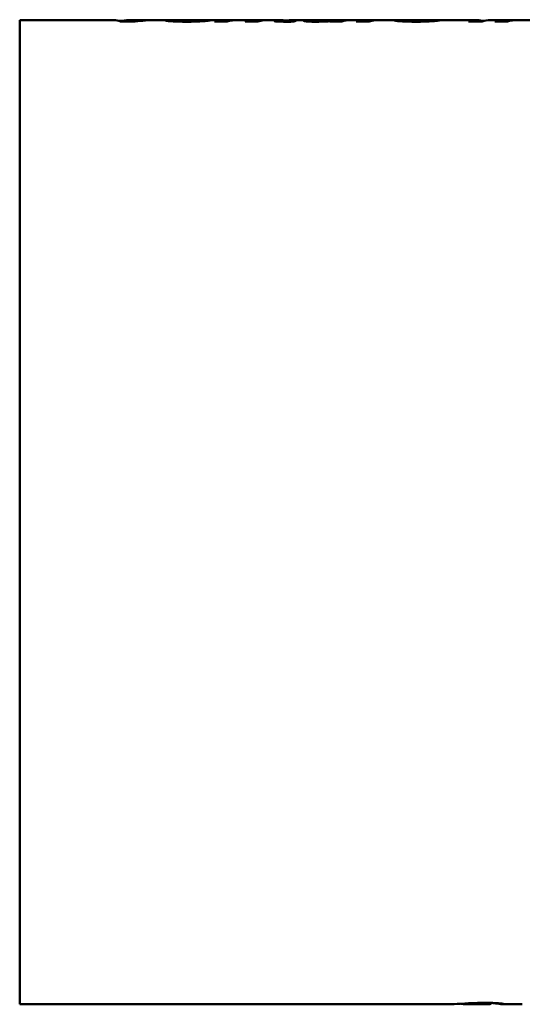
# Model space of a CAD drawing. Header units: millimetres. Extents: x 1115 to 1510, y 677 to 1180.
# Tile 2 of 6: x 1115 to 1191, y 883 to 1033. Entities that reach past the tile are written whole.
import ezdxf

# ---------------------------------------------------------------- set-up
doc = ezdxf.new("R2010")
doc.units = ezdxf.units.MM
doc.header["$LTSCALE"] = 6.25
doc.layers.add('Widoczne (ISO)', color=7, linetype='Continuous', lineweight=50)

msp = doc.modelspace()

# ---------------------------------------------------------------- linework, layer by layer
at = {"layer": 'Widoczne (ISO)'}
for p, q in [((1114.75, 1033.07), (1114.75, 883.18)), ((1114.75, 1033.07), (1129.09, 1033.07)), ((1129.85, 1032.95), (1130.38, 1032.95)), ((1132.32, 1032.85), (1130.12, 1032.85)), ((1130.38, 1032.95), (1130.38, 1032.85)), ((1131.1, 1033.07), (1133.47, 1033.07)), ((1131.66, 1033), (1131.66, 1032.85)), ((1135.5, 1033.07), (1137.65, 1033.07)), ((1138.77, 1033.02), (1138.77, 1032.86)), ((1143.68, 1033.03), (1138.78, 1033.03)), ((1138.97, 1033.06), (1138.97, 1033.03)), ((1138.97, 1033.06), (1142.02, 1033.06)), ((1139.86, 1033.07), (1141.52, 1033.07)), ((1141.7, 1032.99), (1141.7, 1032.87)), ((1142.02, 1033.06), (1142.02, 1033.03)), ((1142.03, 1033.06), (1142.03, 1033.03)), ((1143.56, 1033.07), (1145.63, 1033.07)), ((1146.37, 1032.85), (1144.42, 1032.85)), ((1145.94, 1033.06), (1145.94, 1032.85)), ((1145.94, 1033.06), (1147.32, 1033.06)), ((1147.61, 1033.07), (1147.61, 1033.07)), ((1148.48, 1033.07), (1149.98, 1033.07)), ((1151.02, 1032.85), (1149.07, 1032.85)), ((1150.16, 1033.07), (1150.16, 1032.85)), ((1152.13, 1033.07), (1154.39, 1033.07)), ((1154.4, 1033.07), (1154.4, 1032.85)), ((1154.4, 1033.06), (1154.69, 1033.06)), ((1154.69, 1033.06), (1154.69, 1032.85)), ((1154.93, 1033.03), (1154.93, 1032.84)), ((1155.52, 1032.97), (1155.52, 1032.84)), ((1156.34, 1033.07), (1158.82, 1033.07)), ((1159.16, 1033.06), (1159.16, 1032.85)), ((1159.16, 1033.06), (1160.44, 1033.06)), ((1159.97, 1032.98), (1159.97, 1032.84)), ((1160.78, 1033.07), (1163.14, 1033.07)), ((1163.8, 1032.85), (1161.97, 1032.85)), ((1162.17, 1032.92), (1162.17, 1032.85)), ((1163.48, 1033.06), (1164.77, 1033.06)), ((1163.48, 1033.06), (1163.48, 1032.85)), ((1165.11, 1033.07), (1167.21, 1033.07)), ((1167.96, 1032.85), (1166.01, 1032.85)), ((1167.52, 1033.06), (1167.52, 1032.85)), ((1167.52, 1033.06), (1169, 1033.06)), ((1169.06, 1033.07), (1169.06, 1033.06)), ((1171.5, 1033.07), (1172.57, 1033.07)), ((1173.69, 1033.02), (1173.69, 1032.86)), ((1178.6, 1033.03), (1173.7, 1033.03)), ((1173.9, 1033.06), (1173.9, 1033.03)), ((1173.9, 1033.06), (1176.95, 1033.06)), ((1174.78, 1033.07), (1176.45, 1033.07)), ((1176.63, 1032.99), (1176.63, 1032.87)), ((1176.95, 1033.06), (1176.95, 1033.03)), ((1176.95, 1033.06), (1176.95, 1033.03)), ((1178.49, 1033.07), (1184.33, 1033.07)), ((1185.19, 1032.85), (1183.13, 1032.85)), ((1185.22, 1032.95), (1185.22, 1032.86)), ((1185.22, 1032.95), (1185.5, 1032.95)), ((1186.39, 1033.07), (1188.31, 1033.07)), ((1189.06, 1032.85), (1187.11, 1032.85)), ((1188.62, 1033.06), (1188.62, 1032.85)), ((1188.62, 1033.06), (1190.01, 1033.06)), ((1190.29, 1033.07), (1190.29, 1033.07)), ((1191.17, 1033.07), (1192.66, 1033.07)), ((1186.56, 883.27), (1186.56, 883.37)), ((1114.75, 883.18), (1180.14, 883.18)), ((1183.03, 883.18), (1185.8, 883.18)), ((1188.53, 883.18), (1191.31, 883.18))]:
    msp.add_line(p, q, dxfattribs=at)
for centre, major_axis, ratio, start_param, end_param in [((1129.09, 958.13), (0, 74.95), 0.179116, 6.206327, 6.283185), ((1131.1, 958.13), (0, -74.95), 0.168347, 3.097338, 3.198263), ((1133.47, 958.13), (0, 74.95), 0.547379, 6.258618, 6.32744), ((1135.5, 958.13), (0, -74.95), 0.551829, 3.141593, 3.218451), ((1120.39, 958.13), (453.64, 0), 0.165217, 1.519924, 1.523793), ((1145.63, 958.13), (0, 74.95), 0.209253, 6.263256, 6.360043), ((1147.58, 958.13), (0, -74.95), 0.210256, 3.178723, 3.218451), ((1150.31, 958.13), (0, 74.95), 0.217069, 0.021971, 0.076858), ((1152.26, 958.13), (0, -74.95), 0.216015, 3.163767, 3.218451), ((1154.39, 958.13), (0, 74.95), 0.219895, 6.28268, 6.321537), ((1154.39, 958.13), (0, 74.95), 0.203947, 6.247792, 6.263256), ((1150.54, 958.13), (-124.07, 0), 0.604096, 4.670971, 4.676996), ((1156.34, 958.13), (0, -74.95), 0.213568, 3.141593, 3.181573), ((1157.74, 958.13), (0, -74.95), 0.209424, 3.1999, 3.219369), ((1158.82, 958.13), (0, 74.95), 0.224528, 6.263256, 6.317161), ((1160.78, 958.13), (0, -74.95), 0.225577, 3.141593, 3.178926), ((1163.2, 958.13), (0, 74.95), 0.214286, 0.064013, 0.076858), ((1163.14, 958.13), (0, 74.95), 0.226872, 6.263256, 6.309429), ((1165.11, 958.13), (0, -74.95), 0.227129, 3.141593, 3.218451), ((1167.21, 958.13), (0, 74.95), 0.208202, 6.263256, 6.360043), ((1169.18, 958.13), (0, -74.95), 0.211409, 3.188087, 3.218451), ((1171.5, 958.13), (0, -74.95), 0.464455, 3.141593, 3.143732), ((1155.31, 958.13), (453.64, 0), 0.165217, 1.519924, 1.523793), ((1184.33, 958.13), (0, 74.95), 0.208841, 6.226515, 6.360043), ((1186.39, 958.13), (0, -74.95), 0.208841, 3.141593, 3.218451), ((1188.31, 958.13), (0, 74.95), 0.209253, 6.263256, 6.360043), ((1190.27, 958.13), (0, -74.95), 0.210256, 3.178723, 3.218451)]:
    msp.add_ellipse(centre, major_axis=major_axis, ratio=ratio, start_param=start_param, end_param=end_param, dxfattribs=at)
for points, knots in [([(1137.71, 1033.07), (1137.43, 1033.08), (1137.23, 1033.07), (1136.95, 1033.06), (1136.89, 1033.05), (1136.89, 1033.03)], [-0.2836762, -0.2836762, -0.2836762, -0.2836762, -0.1418982, -0.1418982, 0, 0, 0, 0]), ([(1140.17, 1032.84), (1139.92, 1032.84), (1139.66, 1032.84), (1139.19, 1032.85), (1138.97, 1032.85), (1138.28, 1032.88), (1137.97, 1032.9), (1137.49, 1032.93), (1137.28, 1032.95), (1136.95, 1032.99), (1136.89, 1033.01), (1136.89, 1033.03)], [0, 0, 0, 0, 0.075938, 0.075938, 0.1453978, 0.1453978, 0.2989438, 0.2989438, 0.5225253, 0.5225253, 0.7908493, 0.7908493, 0.7908493, 0.7908493]), ([(1137.71, 1033.07), (1138, 1033.07), (1138.35, 1033.07), (1138.78, 1033.07), (1138.86, 1033.07), (1138.95, 1033.07), (1139.04, 1033.06)], [0, 0, 0, 0, 0.1496486, 0.1496486, 0.1496486, 0.1800367, 0.1800367, 0.1800367, 0.1800367]), ([(1138.78, 1033.03), (1138.77, 1033.02), (1138.77, 1033.02), (1138.77, 1033.02), (1138.77, 1033.02), (1138.77, 1033.02), (1138.77, 1033.02)], [0, 0, 0, 0, 0.00988921, 0.00988921, 0.00988921, 0.01699941, 0.01699941, 0.01699941, 0.01699941]), ([(1138.77, 1033.02), (1138.77, 1033.01), (1138.79, 1033), (1138.92, 1032.98), (1139.01, 1032.97), (1139.22, 1032.96), (1139.36, 1032.95), (1139.65, 1032.94), (1139.75, 1032.94), (1139.96, 1032.94), (1140.07, 1032.94), (1140.19, 1032.94)], [0, 0, 0, 0, 0.0626133, 0.0626133, 0.1209011, 0.1209011, 0.1600019, 0.1600019, 0.1785667, 0.1785667, 0.1978654, 0.1978654, 0.1978654, 0.1978654]), ([(1139.86, 1033.07), (1139.72, 1033.07), (1139.62, 1033.07), (1139.41, 1033.07), (1139.29, 1033.07), (1139.09, 1033.07), (1139.02, 1033.06), (1138.97, 1033.06)], [-0.1710604, -0.1710604, -0.1710604, -0.1710604, -0.1433898, -0.1433898, -0.0769785, -0.0769785, 0, 0, 0, 0]), ([(1143.46, 1032.98), (1143.28, 1032.96), (1143.05, 1032.94), (1142.58, 1032.91), (1142.29, 1032.89), (1141.61, 1032.86), (1141.34, 1032.85), (1140.77, 1032.84), (1140.47, 1032.84), (1140.17, 1032.84)], [0, 0, 0, 0, 0.1229232, 0.1229232, 0.209392, 0.209392, 0.2612271, 0.2612271, 0.3157781, 0.3157781, 0.3157781, 0.3157781]), ([(1140.19, 1032.94), (1140.4, 1032.94), (1140.6, 1032.94), (1140.8, 1032.95), (1140.98, 1032.95), (1141.14, 1032.96), (1141.28, 1032.96), (1141.45, 1032.97), (1141.59, 1032.98), (1141.7, 1032.99)], [0, 0, 0, 0, 0.0637109, 0.0637109, 0.0637109, 0.1223621, 0.1223621, 0.1223621, 0.1934496, 0.1934496, 0.1934496, 0.1934496]), ([(1142.03, 1033.06), (1142.03, 1033.07), (1142.01, 1033.07), (1141.9, 1033.07), (1141.84, 1033.07), (1141.68, 1033.07), (1141.6, 1033.07), (1141.52, 1033.07)], [-0.2145882, -0.2145882, -0.2145882, -0.2145882, -0.1574294, -0.1574294, -0.1165702, -0.1165702, -0.0878294, -0.0878294, -0.0878294, -0.0878294]), ([(1142.02, 1033.06), (1142.02, 1033.06), (1142.03, 1033.06), (1142.03, 1033.06), (1142.03, 1033.06), (1142.03, 1033.06), (1142.03, 1033.06)], [0, 0, 0, 0, 0.01118462, 0.01118462, 0.01118462, 0.01919167, 0.01919167, 0.01919167, 0.01919167]), ([(1143.81, 1033.06), (1143.81, 1033.07), (1143.76, 1033.07), (1143.52, 1033.08), (1143.36, 1033.07), (1142.99, 1033.07), (1142.75, 1033.07), (1142.29, 1033.06), (1142.16, 1033.06), (1142.03, 1033.06)], [-0.6333695, -0.6333695, -0.6333695, -0.6333695, -0.4304285, -0.4304285, -0.2718862, -0.2718862, -0.1550784, -0.1550784, -0.113368, -0.113368, -0.113368, -0.113368]), ([(1143.81, 1033.06), (1143.81, 1033.06), (1143.8, 1033.05), (1143.78, 1033.04), (1143.76, 1033.04), (1143.72, 1033.03), (1143.68, 1033.03)], [0, 0, 0, 0, 0.0670197, 0.0670197, 0.0670197, 0.1281227, 0.1281227, 0.1281227, 0.1281227]), ([(1147.49, 1033.07), (1147.39, 1033.06), (1147.29, 1033.06), (1147.13, 1033.04), (1147.06, 1033.03), (1147, 1033.02)], [0, 0, 0, 0, 0.0677848, 0.0677848, 0.1314709, 0.1314709, 0.1314709, 0.1314709]), ([(1147.49, 1033.07), (1147.59, 1033.07), (1147.71, 1033.07), (1148.08, 1033.07), (1148.31, 1033.07), (1148.48, 1033.07)], [-0.16556581, -0.16556581, -0.16556581, -0.16556581, -0.13419578, -0.13419578, -0.08543926, -0.08543926, -0.08543926, -0.08543926]), ([(1149.96, 1033.06), (1150, 1033.06), (1150.04, 1033.07), (1150.11, 1033.07), (1150.15, 1033.07), (1150.16, 1033.07)], [0, 0, 0, 0, 0.0611646, 0.0611646, 0.1170349, 0.1170349, 0.1170349, 0.1170349]), ([(1149.98, 1033.07), (1150.01, 1033.07), (1150.05, 1033.07), (1150.1, 1033.07), (1150.12, 1033.07), (1150.15, 1033.07), (1150.16, 1033.07), (1150.16, 1033.07)], [-0.06106508, -0.06106508, -0.06106508, -0.06106508, -0.04014194, -0.04014194, -0.02102793, -0.02102793, 0, 0, 0, 0]), ([(1152.14, 1033.07), (1152.14, 1033.08), (1152.11, 1033.07), (1151.96, 1033.07), (1151.86, 1033.07), (1151.59, 1033.07), (1151.42, 1033.06), (1151.05, 1033.06), (1150.89, 1033.06), (1150.56, 1033.06), (1150.38, 1033.06), (1150.2, 1033.06)], [-0.3678992, -0.3678992, -0.3678992, -0.3678992, -0.2714519, -0.2714519, -0.1794051, -0.1794051, -0.102311, -0.102311, -0.0537301, -0.0537301, 0, 0, 0, 0]), ([(1152.14, 1033.07), (1152.13, 1033.07), (1152.09, 1033.07), (1152, 1033.07), (1151.95, 1033.06), (1151.9, 1033.06)], [0, 0, 0, 0, 0.0576048, 0.0576048, 0.1178361, 0.1178361, 0.1178361, 0.1178361]), ([(1153.51, 1032.94), (1153.51, 1032.96), (1153.57, 1032.97), (1153.65, 1033), (1153.71, 1033.01), (1153.76, 1033.02)], [0, 0, 0, 0, 0.0559663, 0.0559663, 0.1191843, 0.1191843, 0.1191843, 0.1191843]), ([(1155.48, 1032.84), (1155.09, 1032.84), (1154.71, 1032.84), (1154.16, 1032.86), (1154.02, 1032.87), (1153.8, 1032.88), (1153.7, 1032.89), (1153.59, 1032.91), (1153.56, 1032.92), (1153.52, 1032.93), (1153.51, 1032.94), (1153.51, 1032.94)], [0, 0, 0, 0, 0.1163313, 0.1163313, 0.1971871, 0.1971871, 0.295906, 0.295906, 0.3563689, 0.3563689, 0.4215558, 0.4215558, 0.4215558, 0.4215558]), ([(1156.52, 1032.85), (1156.35, 1032.85), (1156.18, 1032.84), (1156.01, 1032.84), (1155.83, 1032.84), (1155.66, 1032.84), (1155.48, 1032.84)], [0, 0, 0, 0, 0.0516294, 0.0516294, 0.0516294, 0.1043692, 0.1043692, 0.1043692, 0.1043692]), ([(1155.7, 1033.02), (1155.66, 1033.01), (1155.62, 1033), (1155.55, 1032.98), (1155.52, 1032.97), (1155.52, 1032.97)], [0, 0, 0, 0, 0.0551395, 0.0551395, 0.106114, 0.106114, 0.106114, 0.106114]), ([(1155.52, 1032.97), (1155.52, 1032.97), (1155.52, 1032.97), (1155.54, 1032.96), (1155.55, 1032.96), (1155.58, 1032.96), (1155.61, 1032.96), (1155.68, 1032.95), (1155.72, 1032.95), (1155.89, 1032.95), (1156.03, 1032.94), (1156.18, 1032.94)], [0, 0, 0, 0, 0.01066782, 0.01066782, 0.0205117, 0.0205117, 0.03665269, 0.03665269, 0.04876819, 0.04876819, 0.06833833, 0.06833833, 0.06833833, 0.06833833]), ([(1156.18, 1032.94), (1156.23, 1032.94), (1156.34, 1032.95), (1156.4, 1032.95), (1156.53, 1032.95), (1156.69, 1032.95), (1156.82, 1032.95)], [0, 0, 0, 0, 0.01698582, 0.01698582, 0.01698582, 0.04979849, 0.04979849, 0.04979849, 0.04979849]), ([(1158, 1032.97), (1158, 1032.98), (1158.05, 1032.99), (1158.14, 1033.01), (1158.19, 1033.02), (1158.25, 1033.03)], [0, 0, 0, 0, 0.0578337, 0.0578337, 0.118912, 0.118912, 0.118912, 0.118912]), ([(1159.77, 1032.84), (1159.56, 1032.84), (1159.34, 1032.84), (1158.95, 1032.85), (1158.78, 1032.86), (1158.49, 1032.88), (1158.35, 1032.89), (1158.16, 1032.91), (1158.1, 1032.92), (1158.02, 1032.94), (1158, 1032.96), (1158, 1032.97)], [0, 0, 0, 0, 0.0631691, 0.0631691, 0.1235193, 0.1235193, 0.1763272, 0.1763272, 0.2190342, 0.2190342, 0.2661795, 0.2661795, 0.2661795, 0.2661795]), ([(1162.17, 1032.92), (1161.86, 1032.9), (1161.49, 1032.88), (1160.88, 1032.86), (1160.66, 1032.85), (1160.22, 1032.84), (1159.99, 1032.84), (1159.77, 1032.84)], [0, 0, 0, 0, 0.1371208, 0.1371208, 0.2058622, 0.2058622, 0.2741997, 0.2741997, 0.2741997, 0.2741997]), ([(1160.15, 1033.02), (1160.11, 1033.02), (1160.07, 1033.01), (1160, 1032.99), (1159.97, 1032.99), (1159.97, 1032.98)], [0, 0, 0, 0, 0.05387718, 0.05387718, 0.09743871, 0.09743871, 0.09743871, 0.09743871]), ([(1159.97, 1032.98), (1159.97, 1032.98), (1159.98, 1032.97), (1160.03, 1032.96), (1160.07, 1032.96), (1160.15, 1032.95), (1160.21, 1032.95), (1160.36, 1032.94), (1160.42, 1032.94), (1160.57, 1032.94), (1160.64, 1032.94), (1160.72, 1032.94)], [0, 0, 0, 0, 0.02452113, 0.02452113, 0.04840206, 0.04840206, 0.067829, 0.067829, 0.08058905, 0.08058905, 0.09409361, 0.09409361, 0.09409361, 0.09409361]), ([(1160.72, 1032.94), (1160.85, 1032.94), (1160.97, 1032.94), (1161.21, 1032.94), (1161.33, 1032.95), (1161.6, 1032.96), (1161.8, 1032.97), (1162.12, 1032.99), (1162.27, 1033), (1162.43, 1033.02)], [0, 0, 0, 0, 0.0387179, 0.0387179, 0.0755289, 0.0755289, 0.1137641, 0.1137641, 0.1363222, 0.1363222, 0.1363222, 0.1363222]), ([(1162.43, 1033.02), (1162.49, 1033.02), (1162.54, 1033.03), (1162.62, 1033.04), (1162.66, 1033.04), (1162.69, 1033.05)], [0, 0, 0, 0, 0.04783608, 0.04783608, 0.09716875, 0.09716875, 0.09716875, 0.09716875]), ([(1170.86, 1033.07), (1170.73, 1033.07), (1170.59, 1033.07), (1170.32, 1033.07), (1170.19, 1033.07), (1169.87, 1033.07), (1169.59, 1033.07), (1169.1, 1033.07), (1168.96, 1033.06), (1168.68, 1033.04), (1168.54, 1033.02), (1168.44, 1032.99)], [0, 0, 0, 0, 0.0409356, 0.0409356, 0.0851941, 0.0851941, 0.1506103, 0.1506103, 0.2087655, 0.2087655, 0.2910978, 0.2910978, 0.2910978, 0.2910978]), ([(1171.43, 1033.07), (1171.34, 1033.07), (1171.25, 1033.07), (1171.15, 1033.07), (1171.06, 1033.07), (1170.96, 1033.07), (1170.86, 1033.07)], [0, 0, 0, 0, 0.02854497, 0.02854497, 0.02854497, 0.05771158, 0.05771158, 0.05771158, 0.05771158]), ([(1172.63, 1033.07), (1172.36, 1033.08), (1172.15, 1033.07), (1171.87, 1033.06), (1171.81, 1033.05), (1171.81, 1033.03)], [-0.2836762, -0.2836762, -0.2836762, -0.2836762, -0.1418982, -0.1418982, 0, 0, 0, 0]), ([(1175.09, 1032.84), (1174.84, 1032.84), (1174.59, 1032.84), (1174.11, 1032.85), (1173.89, 1032.85), (1173.21, 1032.88), (1172.89, 1032.9), (1172.42, 1032.93), (1172.2, 1032.95), (1171.88, 1032.99), (1171.81, 1033.01), (1171.81, 1033.03)], [0, 0, 0, 0, 0.075938, 0.075938, 0.1453978, 0.1453978, 0.2989438, 0.2989438, 0.5225253, 0.5225253, 0.7908493, 0.7908493, 0.7908493, 0.7908493]), ([(1172.63, 1033.07), (1172.92, 1033.07), (1173.27, 1033.07), (1173.7, 1033.07), (1173.79, 1033.07), (1173.87, 1033.07), (1173.96, 1033.06)], [0, 0, 0, 0, 0.1496486, 0.1496486, 0.1496486, 0.1800367, 0.1800367, 0.1800367, 0.1800367]), ([(1173.7, 1033.03), (1173.7, 1033.02), (1173.69, 1033.02), (1173.69, 1033.02), (1173.69, 1033.02), (1173.69, 1033.02), (1173.69, 1033.02)], [0, 0, 0, 0, 0.00988921, 0.00988921, 0.00988921, 0.01699941, 0.01699941, 0.01699941, 0.01699941]), ([(1173.69, 1033.02), (1173.69, 1033.01), (1173.72, 1033), (1173.84, 1032.98), (1173.93, 1032.97), (1174.14, 1032.96), (1174.28, 1032.95), (1174.58, 1032.94), (1174.67, 1032.94), (1174.89, 1032.94), (1175, 1032.94), (1175.11, 1032.94)], [0, 0, 0, 0, 0.0626133, 0.0626133, 0.1209011, 0.1209011, 0.1600019, 0.1600019, 0.1785667, 0.1785667, 0.1978654, 0.1978654, 0.1978654, 0.1978654]), ([(1174.78, 1033.07), (1174.65, 1033.07), (1174.55, 1033.07), (1174.33, 1033.07), (1174.21, 1033.07), (1174.02, 1033.07), (1173.94, 1033.06), (1173.9, 1033.06)], [-0.1710604, -0.1710604, -0.1710604, -0.1710604, -0.1433898, -0.1433898, -0.0769785, -0.0769785, 0, 0, 0, 0]), ([(1178.38, 1032.98), (1178.2, 1032.96), (1177.98, 1032.94), (1177.5, 1032.91), (1177.21, 1032.89), (1176.53, 1032.86), (1176.27, 1032.85), (1175.7, 1032.84), (1175.4, 1032.84), (1175.09, 1032.84)], [0, 0, 0, 0, 0.1229232, 0.1229232, 0.209392, 0.209392, 0.2612271, 0.2612271, 0.3157781, 0.3157781, 0.3157781, 0.3157781]), ([(1175.11, 1032.94), (1175.32, 1032.94), (1175.53, 1032.94), (1175.72, 1032.95), (1175.9, 1032.95), (1176.06, 1032.96), (1176.21, 1032.96), (1176.38, 1032.97), (1176.51, 1032.98), (1176.63, 1032.99)], [0, 0, 0, 0, 0.0637109, 0.0637109, 0.0637109, 0.1223621, 0.1223621, 0.1223621, 0.1934496, 0.1934496, 0.1934496, 0.1934496]), ([(1176.95, 1033.06), (1176.95, 1033.07), (1176.93, 1033.07), (1176.83, 1033.07), (1176.76, 1033.07), (1176.6, 1033.07), (1176.53, 1033.07), (1176.45, 1033.07)], [-0.2145882, -0.2145882, -0.2145882, -0.2145882, -0.1574294, -0.1574294, -0.1165702, -0.1165702, -0.0878294, -0.0878294, -0.0878294, -0.0878294]), ([(1178.74, 1033.06), (1178.74, 1033.07), (1178.69, 1033.07), (1178.44, 1033.08), (1178.29, 1033.07), (1177.91, 1033.07), (1177.67, 1033.07), (1177.21, 1033.06), (1177.08, 1033.06), (1176.95, 1033.06)], [-0.6333695, -0.6333695, -0.6333695, -0.6333695, -0.4304285, -0.4304285, -0.2718862, -0.2718862, -0.1550784, -0.1550784, -0.113368, -0.113368, -0.113368, -0.113368]), ([(1176.95, 1033.06), (1176.95, 1033.06), (1176.95, 1033.06), (1176.95, 1033.06), (1176.95, 1033.06), (1176.95, 1033.06), (1176.95, 1033.06)], [0, 0, 0, 0, 0.01118462, 0.01118462, 0.01118462, 0.01919167, 0.01919167, 0.01919167, 0.01919167]), ([(1178.74, 1033.06), (1178.74, 1033.06), (1178.73, 1033.05), (1178.7, 1033.04), (1178.68, 1033.04), (1178.65, 1033.03), (1178.6, 1033.03)], [0, 0, 0, 0, 0.0670197, 0.0670197, 0.0670197, 0.1281227, 0.1281227, 0.1281227, 0.1281227]), ([(1190.18, 1033.07), (1190.07, 1033.06), (1189.98, 1033.06), (1189.82, 1033.04), (1189.74, 1033.03), (1189.68, 1033.02)], [0, 0, 0, 0, 0.0677848, 0.0677848, 0.1314709, 0.1314709, 0.1314709, 0.1314709]), ([(1190.18, 1033.07), (1190.28, 1033.07), (1190.4, 1033.07), (1190.76, 1033.07), (1190.99, 1033.07), (1191.17, 1033.07)], [-0.16556581, -0.16556581, -0.16556581, -0.16556581, -0.13419578, -0.13419578, -0.08543926, -0.08543926, -0.08543926, -0.08543926]), ([(1182.57, 883.29), (1182.89, 883.31), (1183.26, 883.33), (1184.16, 883.36), (1184.54, 883.37), (1185.01, 883.38), (1185.36, 883.39), (1185.72, 883.39)], [0, 0, 0, 0, 0.1400889, 0.1400889, 0.3128692, 0.3128692, 0.7708273, 0.7708273, 0.7708273, 0.7708273]), ([(1185.72, 883.39), (1185.95, 883.39), (1186.18, 883.38), (1186.62, 883.37), (1186.83, 883.37), (1187.26, 883.35), (1187.54, 883.33), (1188.09, 883.29), (1188.28, 883.26), (1188.56, 883.22), (1188.63, 883.2), (1188.63, 883.19)], [0, 0, 0, 0, 0.0700593, 0.0700593, 0.1384849, 0.1384849, 0.2209409, 0.2209409, 0.3037543, 0.3037543, 0.4060626, 0.4060626, 0.4060626, 0.4060626]), ([(1182.57, 883.29), (1181.61, 883.23), (1180.96, 883.2), (1180.44, 883.18), (1180.28, 883.18), (1180.14, 883.18)], [-0.8829721, -0.8829721, -0.8829721, -0.8829721, -0.6298593, -0.6298593, -0.5028749, -0.5028749, -0.5028749, -0.5028749]), ([(1184.01, 883.24), (1183.63, 883.19), (1183.27, 883.17), (1182.73, 883.18), (1182.55, 883.19), (1182.25, 883.22), (1182.13, 883.24), (1182.01, 883.26)], [-0.748591, -0.748591, -0.748591, -0.748591, -0.3723205, -0.3723205, -0.1811916, -0.1811916, -0.0507993, -0.0507993, -0.0507993, -0.0507993]), ([(1184.92, 883.32), (1184.69, 883.31), (1184.51, 883.3), (1184.22, 883.27), (1184.11, 883.25), (1184.01, 883.24)], [-0.181098, -0.181098, -0.181098, -0.181098, -0.0911931, -0.0911931, 0, 0, 0, 0]), ([(1185.61, 883.34), (1185.48, 883.34), (1185.35, 883.34), (1185.23, 883.33), (1185.11, 883.33), (1185.01, 883.33), (1184.92, 883.32)], [0, 0, 0, 0, 0.03926366, 0.03926366, 0.03926366, 0.07549037, 0.07549037, 0.07549037, 0.07549037]), ([(1186.56, 883.27), (1186.56, 883.28), (1186.55, 883.29), (1186.51, 883.3), (1186.48, 883.3), (1186.36, 883.32), (1186.26, 883.32), (1186.11, 883.33), (1186.02, 883.33), (1185.82, 883.34), (1185.72, 883.34), (1185.61, 883.34)], [-0.1288738, -0.1288738, -0.1288738, -0.1288738, -0.1091034, -0.1091034, -0.0913334, -0.0913334, -0.0626575, -0.0626575, -0.0317021, -0.0317021, 0, 0, 0, 0]), ([(1186.37, 883.21), (1186.3, 883.2), (1186.13, 883.18), (1185.87, 883.18), (1185.83, 883.18), (1185.8, 883.18)], [0, 0, 0, 0, 0.1037522, 0.1037522, 0.1196802, 0.1196802, 0.1196802, 0.1196802]), ([(1186.37, 883.21), (1186.43, 883.22), (1186.48, 883.23), (1186.51, 883.24), (1186.54, 883.25), (1186.56, 883.26), (1186.56, 883.27)], [0, 0, 0, 0, 0.090185, 0.090185, 0.090185, 0.1685693, 0.1685693, 0.1685693, 0.1685693]), ([(1188.63, 883.19), (1188.63, 883.17), (1188.5, 883.17), (1188.12, 883.2), (1187.96, 883.22), (1187.78, 883.24)], [0, 0, 0, 0, 0.3246712, 0.3246712, 0.4876351, 0.4876351, 0.4876351, 0.4876351])]:
    msp.add_open_spline(points, degree=3, knots=knots, dxfattribs=at)
for points in [[(1147.61, 1033.07), (1147.65, 1033.07), (1147.7, 1033.07), (1147.74, 1033.07)], [(1150.16, 1033.06), (1150.17, 1033.06), (1150.19, 1033.06), (1150.2, 1033.06)], [(1169.06, 1033.07), (1169.2, 1033.07), (1169.35, 1033.07), (1169.52, 1033.07)], [(1190.29, 1033.07), (1190.34, 1033.07), (1190.38, 1033.07), (1190.42, 1033.07)], [(1187.78, 883.24), (1187.45, 883.28), (1187.1, 883.32), (1186.75, 883.37)]]:
    msp.add_open_spline(points, degree=3, dxfattribs=at)

doc.saveas('drawing.dxf')
